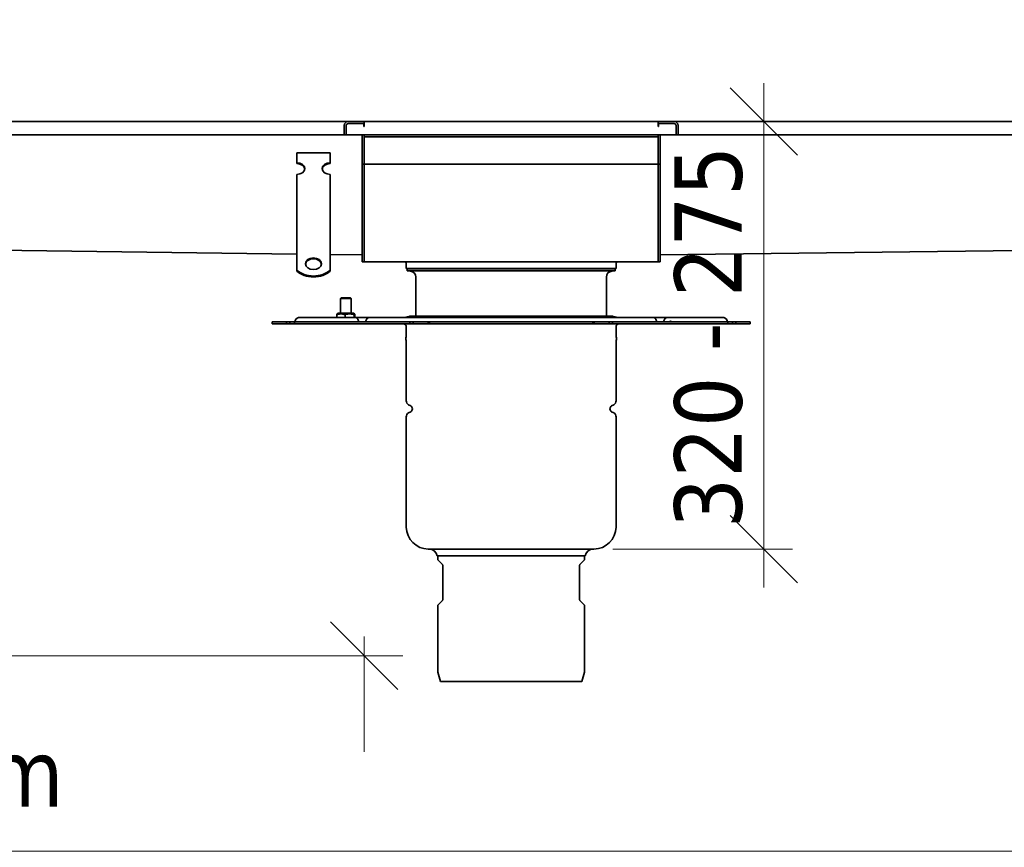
# Model space of a CAD drawing. Header units: millimetres. Extents: x -300186 to 535164, y -28581 to 763383.
# Tile 98 of 256: x 1148 to 1885, y 139252 to 139871. Entities that reach past the tile are written whole.
import ezdxf

# ---------------------------------------------------------------- set-up
doc = ezdxf.new("R2010")
doc.units = ezdxf.units.MM
doc.header["$LTSCALE"] = 10
doc.header["$PDSIZE"] = -4
doc.layers.add('Dimension (ISO)', color=5, linetype='Continuous', lineweight=9, true_color=0x0000ff)
doc.layers.add('Visible (ISO)', color=7, linetype='Continuous', lineweight=35)
doc.styles.add('Note Text (ISO)', font='tahoma.ttf')
doc.dimstyles.new('Default (ISO)', dxfattribs={"dimscale": 14.410965, "dimtxt": 3.5, "dimasz": 3.5, "dimexe": 1.5, "dimexo": 0, "dimgap": 1, "dimtad": 1, "dimrnd": 1e-08, "dimtxsty": 'Note Text (ISO)', "dimcen": 0.09, "dimdle": 10, "dimclrd": 256, "dimclre": 256, "dimclrt": 256, "dimazin": 2, "dimtfac": 1.001486, "dimtmove": 0, "dimatfit": 3, "dimfxl": 1, "dimtolj": 1, "dimlwd": -1, "dimlwe": -1, "dimarcsym": 0})

# ---------------------------------------------------------------- blocks, each defined once
blk = doc.blocks.new('_OBLIQUE')
at = {"color": 0, "linetype": 'ByBlock'}
blk.add_line((-0.5, -0.5), (0.5, 0.5), dxfattribs=at)
blk = doc.blocks.new('*D1141')
at = {"layer": 'Defpoints', "color": 0, "lineweight": -3, "transparency": 16777216}
for p in [(1591.75, 139794.9), (1591.75, 139474.9), (1704.8, 139474.9)]:
    blk.add_point(p, dxfattribs=at)
at = {"layer": 'Dimension (ISO)', "color": 0, "transparency": 16777216}
for p, q in [((1704.8, 139823.72), (1704.8, 139446.08)), ((1591.75, 139794.9), (1726.42, 139794.9)), ((1591.75, 139474.9), (1726.42, 139474.9))]:
    blk.add_line(p, q, dxfattribs=at)
at = {"layer": 'Dimension (ISO)', "color": 0, "transparency": 16777216, "xscale": 50.43837590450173, "yscale": 50.43837590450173, "zscale": 50.43837590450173}
for p, rotation in [((1704.8, 139794.9), 90), ((1704.8, 139474.9), 270)]:
    blk.add_blockref('_OBLIQUE', p, dxfattribs=dict(at, rotation=rotation))
at = {"layer": 'Dimension (ISO)', "color": 0, "transparency": 16777216, "insert": (1637.85, 139490.46), "char_height": 50.4384, "attachment_point": 1, "rotation": 90, "style": 'Note Text (ISO)'}
blk.add_mtext('\\A1;320 - 275', dxfattribs=at)
blk = doc.blocks.new('*D1142')
at = {"layer": 'Defpoints', "color": 0, "lineweight": -3, "transparency": 16777216}
for p in [(-970.75, 139724.9), (2749.31, 139248.83), (2749.31, 139247.72)]:
    blk.add_point(p, dxfattribs=at)
at = {"layer": 'Dimension (ISO)', "color": 0, "transparency": 16777216}
for p, q in [((2749.31, 139247.72), (2749.31, 139320.89)), ((-970.75, 139263.24), (-970.75, 139176.78)), ((-999.57, 139248.83), (2778.13, 139248.83)), ((-970.75, 139248.83), (-999.57, 139248.83)), ((-941.93, 139248.83), (-913.1, 139248.83)), ((2720.49, 139248.83), (2691.67, 139248.83)), ((2749.31, 139248.83), (2778.13, 139248.83))]:
    blk.add_line(p, q, dxfattribs=at)
at = {"layer": 'Dimension (ISO)', "color": 0, "transparency": 16777216, "xscale": 50.43837590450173, "yscale": 50.43837590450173, "zscale": 50.43837590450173}
for p, rotation in [((-970.75, 139248.83), 270), ((2749.31, 139248.83), 90)]:
    blk.add_blockref('_OBLIQUE', p, dxfattribs=dict(at, rotation=rotation))
at = {"layer": 'Dimension (ISO)', "color": 0, "transparency": 16777216, "insert": (594.73, 139332.55), "char_height": 50.4384, "attachment_point": 1, "style": 'Note Text (ISO)'}
blk.add_mtext('\\A1;délka celkem 5,0 m', dxfattribs=at)
blk = doc.blocks.new('*D1143')
at = {"layer": 'Defpoints', "color": 0, "lineweight": -3, "transparency": 16777216}
for p in [(-969.25, 139871.14), (1405.75, 139727.15), (1405.75, 139395.07)]:
    blk.add_point(p, dxfattribs=at)
at = {"layer": 'Dimension (ISO)', "color": 0, "transparency": 16777216}
for p, q in [((-969.25, 139409.48), (-969.25, 139323.02)), ((1405.75, 139409.48), (1405.75, 139323.02)), ((-998.07, 139395.07), (1434.57, 139395.07)), ((-969.25, 139395.07), (-998.07, 139395.07)), ((-940.43, 139395.07), (-911.6, 139395.07)), ((1376.93, 139395.07), (1348.11, 139395.07)), ((1405.75, 139395.07), (1434.57, 139395.07))]:
    blk.add_line(p, q, dxfattribs=at)
at = {"layer": 'Dimension (ISO)', "color": 0, "transparency": 16777216, "xscale": 50.43837590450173, "yscale": 50.43837590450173, "zscale": 50.43837590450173}
for p, rotation in [((-969.25, 139395.07), 270), ((1405.75, 139395.07), 90)]:
    blk.add_blockref('_OBLIQUE', p, dxfattribs=dict(at, rotation=rotation))
at = {"layer": 'Dimension (ISO)', "color": 0, "transparency": 16777216, "insert": (96.05, 139473.5), "char_height": 50.4384, "attachment_point": 1, "style": 'Note Text (ISO)'}
blk.add_mtext('\\A1;2,375 m', dxfattribs=at)

msp = doc.modelspace()

# ---------------------------------------------------------------- linework, layer by layer
at = {"layer": 'Visible (ISO)'}
for p, q in [((-969.248, 139794.898), (1393.752, 139794.898)), ((1390.752, 139791.898), (1390.752, 139784.898)), ((1392.252, 139784.898), (1392.252, 139791.898)), ((1392.252, 139784.898), (1392.252, 139791.898)), ((1405.752, 139794.898), (1393.752, 139794.898)), ((1405.752, 139793.398), (1393.752, 139793.398)), ((1393.752, 139793.398), (1405.352, 139793.398)), ((1405.352, 139791.148), (1405.352, 139793.398)), ((1405.752, 139791.148), (1405.352, 139791.148)), ((1405.752, 139793.398), (1405.752, 139794.898)), ((1405.752, 139794.898), (1625.752, 139794.898)), ((1405.752, 139793.398), (1405.752, 139791.898)), ((1405.752, 139791.148), (1405.752, 139791.898)), ((1637.752, 139794.898), (1625.752, 139794.898)), ((1625.752, 139793.398), (1625.752, 139794.898)), ((1625.752, 139793.398), (1637.752, 139793.398)), ((1625.752, 139793.398), (1625.752, 139791.898)), ((1625.752, 139791.148), (1625.752, 139791.898)), ((1626.152, 139791.148), (1625.752, 139791.148)), ((1626.152, 139793.398), (1637.752, 139793.398)), ((1626.152, 139793.398), (1626.152, 139791.148)), ((1637.752, 139794.898), (2116.405, 139794.898)), ((1639.252, 139784.898), (1639.252, 139791.898)), ((1639.252, 139791.898), (1639.252, 139784.898)), ((1640.752, 139784.898), (1640.752, 139791.898)), ((1390.752, 139784.898), (-982.748, 139784.898)), ((1392.252, 139784.898), (1390.752, 139784.898)), ((1639.252, 139784.898), (1392.252, 139784.898)), ((1404.252, 139784.898), (1404.252, 139765.898)), ((1405.752, 139784.898), (1405.752, 139783.529)), ((1405.752, 139783.529), (1405.752, 139765.898)), ((1405.752, 139765.898), (1405.752, 139783.529)), ((1405.752, 139783.529), (1625.752, 139783.529)), ((1625.752, 139784.898), (1625.752, 139783.529)), ((1625.752, 139783.529), (1625.752, 139765.898)), ((1625.752, 139765.898), (1625.752, 139783.529)), ((1627.252, 139765.898), (1627.252, 139784.898)), ((1639.252, 139784.898), (1640.752, 139784.898)), ((2115.343, 139784.898), (1640.752, 139784.898)), ((1355.252, 139771.418), (1380.252, 139771.418)), ((1355.252, 139764.105), (1355.252, 139771.418)), ((1380.252, 139764.105), (1380.252, 139771.418)), ((1404.252, 139762.898), (1404.252, 139765.898)), ((1405.752, 139762.898), (1405.752, 139765.898)), ((1405.752, 139765.898), (1405.752, 139762.898)), ((1625.752, 139762.898), (1625.752, 139765.898)), ((1625.752, 139762.898), (1625.752, 139765.898)), ((1627.252, 139765.898), (1627.252, 139762.898)), ((1355.252, 139763.423), (1355.252, 139764.105)), ((1380.252, 139764.105), (1380.252, 139763.423)), ((1404.252, 139762.898), (1404.252, 139761.398)), ((1405.752, 139762.898), (1404.252, 139762.898)), ((1404.252, 139761.398), (1404.252, 139692.898)), ((1405.752, 139762.898), (1405.752, 139761.398)), ((1405.752, 139761.398), (1405.752, 139762.898)), ((1405.752, 139762.898), (1625.752, 139762.898)), ((1405.752, 139761.398), (1405.752, 139692.898)), ((1405.752, 139692.898), (1405.752, 139761.398)), ((1625.752, 139762.898), (1625.752, 139761.398)), ((1625.752, 139762.898), (1627.252, 139762.898)), ((1625.752, 139762.898), (1625.752, 139761.398)), ((1625.752, 139761.398), (1625.752, 139692.898)), ((1625.752, 139692.898), (1625.752, 139761.398)), ((1627.252, 139761.398), (1627.252, 139762.898)), ((1627.252, 139692.898), (1627.252, 139761.398)), ((1355.252, 139740.715), (1355.252, 139755.329)), ((1380.252, 139740.715), (1380.252, 139755.329)), ((1355.252, 139739.287), (1355.252, 139740.715)), ((1355.252, 139739.164), (1355.252, 139739.287)), ((1355.252, 139739.164), (1355.252, 139732.442)), ((1380.252, 139739.287), (1380.252, 139740.715)), ((1380.252, 139739.164), (1380.252, 139739.287)), ((1380.252, 139739.164), (1380.252, 139732.442)), ((1355.252, 139728.944), (1355.252, 139732.442)), ((1355.252, 139724.289), (1355.252, 139728.944)), ((1380.252, 139728.944), (1380.252, 139732.442)), ((1380.252, 139724.289), (1380.252, 139728.944)), ((1355.252, 139724.167), (1355.252, 139724.289)), ((1355.252, 139724.167), (1355.252, 139717.444)), ((1380.252, 139724.167), (1380.252, 139724.289)), ((1380.252, 139724.167), (1380.252, 139717.444)), ((1355.252, 139713.946), (1355.252, 139717.444)), ((1380.252, 139713.946), (1380.252, 139717.444)), ((1355.252, 139709.292), (1355.252, 139713.946)), ((1355.252, 139709.17), (1355.252, 139709.292)), ((1355.252, 139709.17), (1355.252, 139702.447)), ((1380.252, 139709.292), (1380.252, 139713.946)), ((1380.252, 139709.17), (1380.252, 139709.292)), ((1380.252, 139709.17), (1380.252, 139702.447)), ((1355.252, 139698.949), (1355.252, 139702.447)), ((1380.252, 139698.949), (1380.252, 139702.447)), ((1627.252, 139706.733), (1627.261, 139703.941)), ((1627.261, 139695.275), (1627.261, 139703.941)), ((1355.252, 139695.692), (1128.252, 139698.561)), ((1355.252, 139695.723), (1355.252, 139698.949)), ((1355.252, 139683.665), (1355.252, 139695.723)), ((1380.252, 139695.723), (1380.252, 139698.949)), ((1380.252, 139683.665), (1380.252, 139695.723)), ((1404.252, 139695.073), (1380.252, 139695.376)), ((1404.252, 139689.898), (1404.252, 139692.898)), ((1405.752, 139692.898), (1405.752, 139689.898)), ((1405.752, 139692.898), (1405.752, 139689.898)), ((1625.752, 139689.898), (1625.752, 139692.898)), ((1625.752, 139689.898), (1625.752, 139692.898)), ((1627.261, 139695.067), (1627.252, 139695.817)), ((1627.252, 139692.898), (1627.252, 139689.898)), ((1897.252, 139698.478), (1627.261, 139695.067)), ((1627.261, 139695.275), (1627.261, 139695.067)), ((1404.252, 139689.898), (1405.752, 139689.898)), ((1405.752, 139689.898), (1625.752, 139689.898)), ((1437.252, 139684.898), (1437.252, 139688.398)), ((1437.252, 139684.898), (1594.252, 139684.898)), ((1593.602, 139684.676), (1437.902, 139684.676)), ((1437.902, 139683.176), (1437.902, 139684.676)), ((1593.602, 139683.176), (1593.602, 139684.676)), ((1594.252, 139684.898), (1594.252, 139688.398)), ((1625.752, 139689.898), (1627.252, 139689.898)), ((1355.252, 139682.983), (1355.252, 139683.665)), ((1380.252, 139683.665), (1380.252, 139682.983)), ((1593.602, 139683.176), (1437.902, 139683.176)), ((1440.344, 139682.976), (1438.058, 139683.176)), ((1444.452, 139649.198), (1444.452, 139678.493)), ((1587.052, 139649.198), (1587.052, 139678.493)), ((1591.16, 139682.976), (1593.446, 139683.176)), ((1388.502, 139662.898), (1388.002, 139662.398)), ((1395.502, 139662.898), (1388.502, 139662.898)), ((1395.502, 139662.898), (1396.002, 139662.398)), ((1388.002, 139662.398), (1396.002, 139662.398)), ((1388.002, 139662.398), (1388.002, 139651.398)), ((1396.002, 139662.398), (1396.002, 139651.398)), ((1398.515, 139648.336), (1357.752, 139648.336)), ((1385.228, 139650.327), (1385.228, 139648.336)), ((1386.352, 139651.398), (1385.482, 139650.896)), ((1397.652, 139651.398), (1386.352, 139651.398)), ((1391.413, 139650.327), (1391.413, 139648.336)), ((1397.652, 139651.398), (1398.522, 139650.896)), ((1398.188, 139648.336), (1398.188, 139650.327)), ((1409.83, 139648.336), (1398.515, 139648.336)), ((1398.776, 139650.327), (1398.776, 139648.336)), ((1621.674, 139648.336), (1409.83, 139648.336)), ((1591.092, 139649.198), (1440.412, 139649.198)), ((1632.989, 139648.336), (1621.674, 139648.336)), ((1673.752, 139648.336), (1632.989, 139648.336)), ((1347.482, 139644.898), (1336.752, 139644.898)), ((1336.752, 139643.398), (1336.752, 139644.898)), ((1336.752, 139643.398), (1347.482, 139643.398)), ((1350.022, 139644.898), (1347.482, 139644.898)), ((1347.482, 139644.898), (1347.482, 139643.398)), ((1347.482, 139643.398), (1350.022, 139643.398)), ((1350.022, 139643.398), (1350.022, 139644.898)), ((1353.604, 139644.898), (1350.022, 139644.898)), ((1350.022, 139643.398), (1353.604, 139643.398)), ((1353.604, 139644.898), (1439.93, 139644.898)), ((1353.604, 139644.898), (1353.604, 139643.398)), ((1353.604, 139643.398), (1439.93, 139643.398)), ((1437.252, 139633.735), (1437.252, 139641.398)), ((1442.512, 139644.898), (1439.93, 139644.898)), ((1439.93, 139644.898), (1439.93, 139643.398)), ((1442.512, 139643.398), (1439.93, 139643.398)), ((1442.512, 139643.398), (1442.512, 139644.898)), ((1445.727, 139644.898), (1442.512, 139644.898)), ((1445.727, 139643.398), (1442.512, 139643.398)), ((1445.727, 139644.898), (1450.97, 139644.898)), ((1450.97, 139643.398), (1445.727, 139643.398)), ((1450.97, 139644.898), (1453.599, 139644.898)), ((1450.97, 139643.398), (1453.599, 139643.398)), ((1454.71, 139644.898), (1453.599, 139644.898)), ((1453.599, 139644.898), (1453.599, 139643.398)), ((1454.71, 139643.398), (1453.599, 139643.398)), ((1454.71, 139643.398), (1454.71, 139644.898)), ((1576.794, 139644.898), (1454.71, 139644.898)), ((1454.71, 139643.398), (1576.794, 139643.398)), ((1577.905, 139644.898), (1576.794, 139644.898)), ((1576.794, 139644.898), (1576.794, 139643.398)), ((1576.794, 139643.398), (1577.905, 139643.398)), ((1577.905, 139643.398), (1577.905, 139644.898)), ((1577.905, 139644.898), (1580.534, 139644.898)), ((1577.905, 139643.398), (1580.534, 139643.398)), ((1580.534, 139644.898), (1585.777, 139644.898)), ((1585.777, 139643.398), (1580.534, 139643.398)), ((1588.992, 139644.898), (1585.777, 139644.898)), ((1588.992, 139643.398), (1585.777, 139643.398)), ((1591.573, 139644.898), (1588.992, 139644.898)), ((1588.992, 139644.898), (1588.992, 139643.398)), ((1591.573, 139643.398), (1588.992, 139643.398)), ((1591.573, 139644.898), (1677.9, 139644.898)), ((1591.573, 139644.898), (1591.573, 139643.398)), ((1591.573, 139643.398), (1677.9, 139643.398)), ((1594.252, 139633.735), (1594.252, 139641.398)), ((1625.284, 139644.898), (1625.278, 139644.898)), ((1677.9, 139644.898), (1677.9, 139643.398)), ((1681.482, 139644.898), (1677.9, 139644.898)), ((1681.482, 139643.398), (1677.9, 139643.398)), ((1684.022, 139644.898), (1681.482, 139644.898)), ((1681.482, 139644.898), (1681.482, 139643.398)), ((1684.022, 139643.398), (1681.482, 139643.398)), ((1684.022, 139643.398), (1684.022, 139644.898)), ((1694.752, 139644.898), (1684.022, 139644.898)), ((1684.022, 139643.398), (1694.752, 139643.398)), ((1694.752, 139643.398), (1694.752, 139644.898)), ((1437.252, 139585.956), (1437.252, 139631.022)), ((1594.252, 139585.956), (1594.252, 139631.022)), ((1440.562, 139582.024), (1439.002, 139582.925)), ((1590.942, 139582.024), (1592.502, 139582.925)), ((1440.562, 139577.694), (1439.002, 139576.794)), ((1590.942, 139577.694), (1592.502, 139576.794)), ((1437.252, 139491.359), (1437.252, 139573.762)), ((1594.252, 139491.359), (1594.252, 139573.762)), ((1577.752, 139474.859), (1453.752, 139474.859)), ((1460.252, 139469.859), (1571.252, 139469.859)), ((1460.752, 139467.259), (1460.752, 139469.859)), ((1464.354, 139463.273), (1461.048, 139466.549)), ((1567.15, 139463.273), (1570.456, 139466.549)), ((1570.752, 139467.259), (1570.752, 139469.859)), ((1464.502, 139436.784), (1464.502, 139462.918)), ((1567.002, 139436.784), (1567.002, 139462.918)), ((1464.354, 139436.429), (1461.048, 139433.153)), ((1567.15, 139436.429), (1570.456, 139433.153)), ((1460.752, 139383.85), (1460.752, 139432.442)), ((1570.752, 139383.85), (1570.752, 139432.442)), ((1462.752, 139375.859), (1460.888, 139382.815)), ((1568.752, 139375.859), (1570.616, 139382.815)), ((1568.752, 139375.859), (1462.752, 139375.859))]:
    msp.add_line(p, q, dxfattribs=at)
for centre, radius, start, end in [((1393.752, 139791.898), 3, 90, 180), ((1393.752, 139791.898), 1.5, 90, 180), ((1393.752, 139791.898), 1.5, 90, 180), ((1402.752, 139791.898), 3, 0, 29.926435), ((1628.752, 139791.898), 3, 150.073565, 180), ((1637.752, 139791.898), 3, 0, 90), ((1637.752, 139791.898), 1.5, 0, 90), ((1637.752, 139791.898), 1.5, 0, 90), ((1435.752, 139688.398), 1.5, 0, 90), ((1595.752, 139688.398), 1.5, 90, 180), ((1439.952, 139678.493), 4.5, 0, 85), ((1591.552, 139678.493), 4.5, 95, 180), ((1357.752, 139644.336), 4, 90, 157.975687), ((1440.412, 139647.198), 2, 90, 94.595443), ((1591.092, 139647.198), 2, 85.404557, 90), ((1673.752, 139644.336), 4, 22.024313, 90), ((1352.653, 139646.398), 1.5, 270, 337.975687), ((1435.252, 139641.398), 2, 0, 90), ((1596.252, 139641.398), 2, 90, 180), ((1678.851, 139646.398), 1.5, 202.024313, 270), ((1439.352, 139632.378), 2.5, 147.14012, 212.85988), ((1592.152, 139632.378), 2.5, 327.14012, 32.85988), ((1440.752, 139585.956), 3.5, 180, 240), ((1439.312, 139579.859), 2.5, 300, 60), ((1592.192, 139579.859), 2.5, 120, 240), ((1590.752, 139585.956), 3.5, 300, 0), ((1440.752, 139573.762), 3.5, 120, 180), ((1590.752, 139573.762), 3.5, 0, 60), ((1453.752, 139491.359), 16.5, 180, 270), ((1577.752, 139491.359), 16.5, 270, 0), ((1454.336, 139468.859), 6, 9.594068, 90), ((1577.168, 139468.859), 6, 90, 170.405932), ((1461.752, 139467.259), 1, 180, 225.259949), ((1569.752, 139467.259), 1, 314.740051, 0), ((1464.002, 139462.918), 0.5, 0, 45.259949), ((1567.502, 139462.918), 0.5, 134.740051, 180), ((1464.002, 139436.784), 0.5, 314.740051, 0), ((1567.502, 139436.784), 0.5, 180, 225.259949), ((1461.752, 139432.442), 1, 134.740051, 180), ((1569.752, 139432.442), 1, 0, 45.259949), ((1464.752, 139383.85), 4, 180, 195), ((1566.752, 139383.85), 4, 345, 0)]:
    msp.add_arc(centre, radius, start, end, dxfattribs=at)
for centre, major_axis, ratio, start_param, end_param in [((1355.252, 139759.717), (6, 0), 0.7313537, 4.712389, 7.8539816), ((1355.252, 139759.035), (6, 0), 0.7313537, 0.077788, 1.5707963), ((1380.252, 139759.717), (-6, 0), 0.7313537, 4.712389, 7.8539816), ((1380.252, 139759.035), (-6, 0), 0.7313537, 4.712389, 6.2053973), ((1367.752, 139687.728), (6, 0), 0.7313537, 0.077788, 3.0638046), ((1367.752, 139690.969), (16, 0), 0.7313537, 3.8157232, 5.6090548), ((1367.752, 139690.287), (-16, 0), 0.7313537, 0.6741305, 2.4674621), ((1400.707, 139645.541), (0.739, 0.192), 0.3036242, 0.0077186, 0.0189448)]:
    msp.add_ellipse(centre, major_axis=major_axis, ratio=ratio, start_param=start_param, end_param=end_param, dxfattribs=at)
msp.add_ellipse((1367.752, 139688.41), major_axis=(6, 0), ratio=0.7313537, dxfattribs=at)
for points, weights in [([(1385.228, 139650.327), (1387.516, 139651.128), (1389.549, 139650.81)], [1.75827149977, 1.95171725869, 1.87001229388]), ([(1385.482, 139650.896), (1385.364, 139650.828), (1385.228, 139650.327)], [1.8913514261, 1.8743364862, 1.75827149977]), ([(1389.549, 139650.81), (1390.426, 139650.673), (1391.413, 139650.327)], [1.87001229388, 1.83683128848, 1.75827149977]), ([(1391.413, 139650.327), (1394.8, 139651.41), (1398.188, 139650.327)], [1.74897498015, 2.01954235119, 1.74897498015]), ([(1398.188, 139650.327), (1398.482, 139651.41), (1398.776, 139650.327)], [1.75827149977, 2.0302770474, 1.75827149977])]:
    msp.add_rational_spline(points, weights, degree=2, dxfattribs=at)
for points, knots in [([(1398.498, 139648.336), (1398.813, 139648.337), (1399.134, 139648.276), (1399.733, 139648.046), (1400.02, 139647.873), (1400.532, 139647.432), (1400.761, 139647.157), (1401.162, 139646.518), (1401.331, 139646.138), (1401.445, 139645.737)], [0, 0, 0, 0, 0.11125935, 0.11125935, 0.22309728, 0.22309728, 0.33913715, 0.33913715, 0.46708997, 0.46708997, 0.46708997, 0.46708997]), ([(1406.9, 139645.738), (1407.012, 139646.129), (1407.175, 139646.501), (1407.587, 139647.168), (1407.843, 139647.47), (1408.435, 139647.952), (1408.778, 139648.133), (1409.305, 139648.284), (1409.481, 139648.315), (1409.658, 139648.328)], [0, 0, 0, 0, 0.12495799, 0.12495799, 0.25332522, 0.25332522, 0.38255288, 0.38255288, 0.44469015, 0.44469015, 0.44469015, 0.44469015]), ([(1439.974, 139649.145), (1439.933, 139649.134), (1439.889, 139649.123), (1439.564, 139649.041), (1439.147, 139648.936), (1438.178, 139648.694), (1437.551, 139648.539), (1436.812, 139648.359), (1436.764, 139648.347), (1436.716, 139648.336)], [-2.61823395, -2.61823395, -2.61823395, -2.61823395, -2.58017014, -2.58017014, -2.36557655, -2.36557655, -2.14421444, -2.14421444, -2.12900675, -2.12900675, -2.12900675, -2.12900675]), ([(1440.252, 139649.192), (1440.252, 139649.192), (1440.252, 139649.192), (1440.252, 139649.192), (1440.252, 139649.192), (1440.251, 139649.192), (1440.251, 139649.192), (1440.248, 139649.192), (1440.245, 139649.191), (1440.221, 139649.189), (1440.183, 139649.185), (1440.083, 139649.169), (1440.032, 139649.16), (1439.974, 139649.145)], [0.4404105, 0.4404105, 0.4404105, 0.4404105, 0.4404799, 0.4404799, 0.44404852, 0.44404852, 0.44920303, 0.44920303, 0.46247989, 0.46247989, 0.51113516, 0.51113516, 0.54611061, 0.54611061, 0.54611061, 0.54611061]), ([(1455.996, 139648.336), (1456.046, 139648.347), (1456.095, 139648.359), (1456.871, 139648.539), (1457.65, 139648.694), (1459.081, 139648.936), (1459.834, 139649.041), (1460.652, 139649.123), (1460.773, 139649.134), (1460.893, 139649.145)], [0.20615442, 0.20615442, 0.20615442, 0.20615442, 0.22136211, 0.22136211, 0.44272423, 0.44272423, 0.65731781, 0.65731781, 0.69538162, 0.69538162, 0.69538162, 0.69538162]), ([(1460.893, 139649.145), (1461.3, 139649.18), (1461.716, 139649.188), (1462.162, 139649.191), (1462.211, 139649.192), (1462.281, 139649.192), (1462.302, 139649.192), (1462.337, 139649.192), (1462.352, 139649.192), (1462.381, 139649.192), (1462.395, 139649.192), (1462.431, 139649.192), (1462.452, 139649.192), (1462.526, 139649.192), (1462.578, 139649.191), (1462.817, 139649.189), (1462.989, 139649.185), (1463.256, 139649.169), (1463.356, 139649.16), (1463.445, 139649.145)], [0.32872437, 0.32872437, 0.32872437, 0.32872437, 0.42032099, 0.42032099, 0.43194257, 0.43194257, 0.43697129, 0.43697129, 0.4404799, 0.4404799, 0.44404852, 0.44404852, 0.44920303, 0.44920303, 0.46247989, 0.46247989, 0.51113516, 0.51113516, 0.54611061, 0.54611061, 0.54611061, 0.54611061]), ([(1463.445, 139649.145), (1463.507, 139649.134), (1463.565, 139649.123), (1463.923, 139649.041), (1464.088, 139648.936), (1464.148, 139648.694), (1464.041, 139648.539), (1463.77, 139648.359), (1463.752, 139648.347), (1463.733, 139648.336)], [1.04844117, 1.04844117, 1.04844117, 1.04844117, 1.08650498, 1.08650498, 1.30109857, 1.30109857, 1.52246068, 1.52246068, 1.53766837, 1.53766837, 1.53766837, 1.53766837]), ([(1510.281, 139648.336), (1510.303, 139648.347), (1510.325, 139648.359), (1510.682, 139648.539), (1511.157, 139648.694), (1512.212, 139648.936), (1512.86, 139649.041), (1513.692, 139649.123), (1513.819, 139649.134), (1513.947, 139649.145)], [0.20615442, 0.20615442, 0.20615442, 0.20615442, 0.22136211, 0.22136211, 0.44272423, 0.44272423, 0.65731781, 0.65731781, 0.69538162, 0.69538162, 0.69538162, 0.69538162]), ([(1513.947, 139649.145), (1514.385, 139649.18), (1514.874, 139649.188), (1515.47, 139649.191), (1515.537, 139649.192), (1515.634, 139649.192), (1515.663, 139649.192), (1515.712, 139649.192), (1515.732, 139649.192), (1515.752, 139649.192)], [0.32872437, 0.32872437, 0.32872437, 0.32872437, 0.42032099, 0.42032099, 0.43194257, 0.43194257, 0.43697129, 0.43697129, 0.4404105, 0.4404105, 0.4404105, 0.4404105]), ([(1515.752, 139649.192), (1515.752, 139649.192), (1515.753, 139649.192), (1515.774, 139649.192), (1515.795, 139649.192), (1515.845, 139649.192), (1515.875, 139649.192), (1515.983, 139649.192), (1516.06, 139649.191), (1516.421, 139649.189), (1516.704, 139649.185), (1517.181, 139649.169), (1517.373, 139649.16), (1517.557, 139649.145)], [0.4404105, 0.4404105, 0.4404105, 0.4404105, 0.4404799, 0.4404799, 0.44404852, 0.44404852, 0.44920303, 0.44920303, 0.46247989, 0.46247989, 0.51113516, 0.51113516, 0.54611061, 0.54611061, 0.54611061, 0.54611061]), ([(1517.557, 139649.145), (1517.685, 139649.134), (1517.812, 139649.123), (1518.643, 139649.041), (1519.292, 139648.936), (1520.347, 139648.694), (1520.822, 139648.539), (1521.179, 139648.359), (1521.201, 139648.347), (1521.223, 139648.336)], [-2.61823395, -2.61823395, -2.61823395, -2.61823395, -2.58017014, -2.58017014, -2.36557655, -2.36557655, -2.14421444, -2.14421444, -2.12900675, -2.12900675, -2.12900675, -2.12900675]), ([(1567.771, 139648.336), (1567.752, 139648.347), (1567.734, 139648.359), (1567.463, 139648.539), (1567.356, 139648.694), (1567.416, 139648.936), (1567.581, 139649.041), (1567.939, 139649.123), (1567.997, 139649.134), (1568.059, 139649.145)], [0.20615442, 0.20615442, 0.20615442, 0.20615442, 0.22136211, 0.22136211, 0.44272423, 0.44272423, 0.65731781, 0.65731781, 0.69538162, 0.69538162, 0.69538162, 0.69538162]), ([(1568.059, 139649.145), (1568.271, 139649.18), (1568.547, 139649.188), (1568.944, 139649.191), (1568.989, 139649.192), (1569.056, 139649.192), (1569.076, 139649.192), (1569.111, 139649.192), (1569.125, 139649.192), (1569.154, 139649.192), (1569.169, 139649.192), (1569.205, 139649.192), (1569.227, 139649.192), (1569.305, 139649.192), (1569.362, 139649.191), (1569.634, 139649.189), (1569.86, 139649.185), (1570.269, 139649.169), (1570.44, 139649.16), (1570.611, 139649.145)], [0.32872437, 0.32872437, 0.32872437, 0.32872437, 0.42032099, 0.42032099, 0.43194257, 0.43194257, 0.43697129, 0.43697129, 0.4404799, 0.4404799, 0.44404852, 0.44404852, 0.44920303, 0.44920303, 0.46247989, 0.46247989, 0.51113516, 0.51113516, 0.54611061, 0.54611061, 0.54611061, 0.54611061]), ([(1570.611, 139649.145), (1570.731, 139649.134), (1570.852, 139649.123), (1571.67, 139649.041), (1572.423, 139648.936), (1573.854, 139648.694), (1574.633, 139648.539), (1575.409, 139648.359), (1575.458, 139648.347), (1575.507, 139648.336)], [1.04844117, 1.04844117, 1.04844117, 1.04844117, 1.08650498, 1.08650498, 1.30109857, 1.30109857, 1.52246068, 1.52246068, 1.53766837, 1.53766837, 1.53766837, 1.53766837]), ([(1591.53, 139649.145), (1591.496, 139649.153), (1591.464, 139649.16), (1591.339, 139649.185), (1591.279, 139649.189), (1591.257, 139649.191), (1591.255, 139649.192), (1591.253, 139649.192), (1591.252, 139649.192), (1591.252, 139649.192), (1591.252, 139649.192), (1591.252, 139649.192)], [1.15653324, 1.15653324, 1.15653324, 1.15653324, 1.17882742, 1.17882742, 1.25383538, 1.25383538, 1.26441986, 1.26441986, 1.26938987, 1.26938987, 1.27250769, 1.27250769, 1.27250769, 1.27250769]), ([(1594.788, 139648.336), (1594.74, 139648.347), (1594.692, 139648.359), (1593.953, 139648.539), (1593.326, 139648.694), (1592.356, 139648.936), (1591.94, 139649.041), (1591.615, 139649.123), (1591.57, 139649.134), (1591.53, 139649.145)], [0.20615442, 0.20615442, 0.20615442, 0.20615442, 0.22136211, 0.22136211, 0.44272423, 0.44272423, 0.65731781, 0.65731781, 0.69538162, 0.69538162, 0.69538162, 0.69538162]), ([(1621.712, 139648.335), (1622.015, 139648.332), (1622.325, 139648.271), (1622.898, 139648.043), (1623.167, 139647.878), (1623.678, 139647.448), (1623.919, 139647.168), (1624.325, 139646.517), (1624.49, 139646.137), (1624.604, 139645.738)], [0.00404535, 0.00404535, 0.00404535, 0.00404535, 0.11076959, 0.11076959, 0.2170714, 0.2170714, 0.3370451, 0.3370451, 0.46456179, 0.46456179, 0.46456179, 0.46456179]), ([(1630.058, 139645.737), (1630.169, 139646.125), (1630.331, 139646.493), (1630.74, 139647.158), (1630.995, 139647.461), (1631.586, 139647.945), (1631.929, 139648.128), (1632.52, 139648.3), (1632.765, 139648.335), (1633.007, 139648.334)], [0, 0, 0, 0, 0.12375429, 0.12375429, 0.25204198, 0.25204198, 0.38157756, 0.38157756, 0.46695938, 0.46695938, 0.46695938, 0.46695938]), ([(1401.523, 139645.518), (1401.525, 139645.513), (1401.527, 139645.508), (1401.529, 139645.503), (1401.529, 139645.503), (1401.529, 139645.503), (1401.53, 139645.502)], [-0.1586547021, -0.1586547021, -0.1586547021, -0.1586547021, -0.1551103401, -0.1551103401, -0.1551103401, -0.1547577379, -0.1547577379, -0.1547577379, -0.1547577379]), ([(1401.53, 139645.502), (1401.568, 139645.412), (1401.622, 139645.328), (1401.754, 139645.176), (1401.834, 139645.108), (1402.014, 139644.995), (1402.118, 139644.951), (1402.261, 139644.916), (1402.297, 139644.91), (1402.371, 139644.901), (1402.409, 139644.898), (1402.446, 139644.898)], [0, 0, 0, 0, 0.02960649, 0.02960649, 0.06031949, 0.06031949, 0.09336702, 0.09336702, 0.1044936, 0.1044936, 0.1157772, 0.1157772, 0.1157772, 0.1157772]), ([(1405.899, 139644.898), (1405.899, 139644.898), (1405.899, 139644.898), (1405.899, 139644.898), (1405.899, 139644.898), (1405.899, 139644.898), (1405.899, 139644.898), (1405.9, 139644.898), (1405.9, 139644.898), (1405.901, 139644.898), (1405.901, 139644.898), (1405.903, 139644.898), (1405.904, 139644.898), (1405.907, 139644.898), (1405.91, 139644.898), (1405.916, 139644.898), (1405.921, 139644.899), (1405.934, 139644.899), (1405.942, 139644.899), (1405.969, 139644.901), (1405.986, 139644.902), (1406.136, 139644.919), (1406.268, 139644.964), (1406.5, 139645.096), (1406.606, 139645.186), (1406.74, 139645.355), (1406.783, 139645.427), (1406.815, 139645.502)], [0, 0, 0, 0, 0.00001921, 0.00001921, 0.00003981, 0.00003981, 0.000081, 0.000081, 0.00016337, 0.00016337, 0.00032813, 0.00032813, 0.00065764, 0.00065764, 0.00131663, 0.00131663, 0.00263435, 0.00263435, 0.00526784, 0.00526784, 0.0105195, 0.0105195, 0.05063152, 0.05063152, 0.0907589, 0.0907589, 0.11556332, 0.11556332, 0.11556332, 0.11556332]), ([(1453.599, 139643.459), (1453.59, 139643.459), (1453.581, 139643.459), (1453.559, 139643.459), (1453.546, 139643.459), (1453.515, 139643.459), (1453.497, 139643.459), (1453.439, 139643.458), (1453.399, 139643.458), (1452.991, 139643.455), (1452.611, 139643.443), (1451.808, 139643.415), (1451.387, 139643.398), (1450.97, 139643.398)], [0.7858177, 0.7858177, 0.7858177, 0.7858177, 0.7881774, 0.7881774, 0.7917911, 0.7917911, 0.79665106, 0.79665106, 0.80747803, 0.80747803, 0.90725341, 0.90725341, 1.01529406, 1.01529406, 1.01529406, 1.01529406]), ([(1580.534, 139643.398), (1580.227, 139643.398), (1579.912, 139643.408), (1579.104, 139643.435), (1578.625, 139643.453), (1578.12, 139643.458), (1578.077, 139643.458), (1578.016, 139643.459), (1577.999, 139643.459), (1577.97, 139643.459), (1577.957, 139643.459), (1577.931, 139643.459), (1577.918, 139643.459), (1577.905, 139643.459)], [0.56765958, 0.56765958, 0.56765958, 0.56765958, 0.64734453, 0.64734453, 0.76871511, 0.76871511, 0.78022841, 0.78022841, 0.78481904, 0.78481904, 0.7881774, 0.7881774, 0.79176717, 0.79176717, 0.79176717, 0.79176717]), ([(1624.689, 139645.502), (1624.727, 139645.412), (1624.781, 139645.328), (1624.913, 139645.176), (1624.993, 139645.108), (1625.173, 139644.995), (1625.277, 139644.951), (1625.419, 139644.916), (1625.456, 139644.91), (1625.53, 139644.901), (1625.568, 139644.898), (1625.605, 139644.898)], [0, 0, 0, 0, 0.0296074, 0.0296074, 0.06032045, 0.06032045, 0.09336813, 0.09336813, 0.1045008, 0.1045008, 0.11579077, 0.11579077, 0.11579077, 0.11579077]), ([(1629.058, 139644.898), (1629.104, 139644.898), (1629.15, 139644.902), (1629.241, 139644.915), (1629.285, 139644.925), (1629.433, 139644.969), (1629.534, 139645.018), (1629.708, 139645.139), (1629.784, 139645.21), (1629.898, 139645.355), (1629.942, 139645.427), (1629.974, 139645.502)], [0, 0, 0, 0, 0.01390288, 0.01390288, 0.02751992, 0.02751992, 0.06027406, 0.06027406, 0.09094432, 0.09094432, 0.11582036, 0.11582036, 0.11582036, 0.11582036]), ([(1629.974, 139645.502), (1629.975, 139645.503), (1629.975, 139645.503), (1629.975, 139645.504), (1629.977, 139645.508), (1629.979, 139645.513), (1629.981, 139645.518)], [-0.0513144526, -0.0513144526, -0.0513144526, -0.0513144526, -0.0509554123, -0.0509554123, -0.0509554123, -0.0474187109, -0.0474187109, -0.0474187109, -0.0474187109]), ([(1634.765, 139645.679), (1634.933, 139645.599), (1635.125, 139645.476), (1635.453, 139645.278), (1635.565, 139645.212), (1635.804, 139645.085), (1635.933, 139645.025), (1636.085, 139644.978)], [-0.20607199, -0.20607199, -0.20607199, -0.20607199, -0.12728647, -0.12728647, -0.08400787, -0.08400787, -0.04121448, -0.04121448, -0.04121448, -0.04121448])]:
    msp.add_open_spline(points, degree=3, knots=knots, dxfattribs=at)
for points in [[(1621.676, 139648.336), (1621.675, 139648.336), (1621.675, 139648.336), (1621.674, 139648.336)], [(1401.447, 139645.728), (1401.464, 139645.669), (1401.484, 139645.613), (1401.505, 139645.558)], [(1406.226, 139644.898), (1406.224, 139644.898), (1406.222, 139644.898), (1406.219, 139644.898)], [(1406.824, 139645.518), (1406.822, 139645.513), (1406.819, 139645.507), (1406.817, 139645.501)], [(1406.824, 139645.519), (1406.852, 139645.586), (1406.878, 139645.658), (1406.899, 139645.734)], [(1406.901, 139645.738), (1406.9, 139645.736), (1406.9, 139645.735), (1406.9, 139645.734)], [(1624.604, 139645.734), (1624.604, 139645.735), (1624.604, 139645.736), (1624.603, 139645.737)], [(1624.605, 139645.734), (1624.626, 139645.659), (1624.651, 139645.587), (1624.679, 139645.52)], [(1624.689, 139645.502), (1624.686, 139645.508), (1624.683, 139645.514), (1624.681, 139645.52)], [(1629.999, 139645.558), (1630.02, 139645.613), (1630.039, 139645.669), (1630.057, 139645.728)], [(1630.058, 139645.734), (1630.059, 139645.735), (1630.059, 139645.736), (1630.059, 139645.737)], [(1634.765, 139645.679), (1634.745, 139645.24), (1634.661, 139644.898), (1634.572, 139644.898)], [(1636.085, 139644.978), (1636.247, 139644.929), (1636.415, 139644.9), (1636.583, 139644.898)]]:
    msp.add_open_spline(points, degree=3, dxfattribs=at)

# ---------------------------------------------------------------- dimensions: what is measured, and where the dimension line sits
at = {"layer": 'Dimension (ISO)', "color": 0}
for base, p1, p2, text, picture, middle in [((1405.752, 139395.071), (-969.248, 139871.137), (1405.752, 139727.148), '2,375 m', '*D1143', (218.252, 139395.071)), ((2749.31, 139248.832), (-970.748, 139724.898), (2749.31, 139247.717), 'délka celkem 5,0 m', '*D1142', (889.281, 139248.832))]:
    dim = msp.add_linear_dim(base=base, p1=p1, p2=p2, text=text, dimstyle='Default (ISO)', override={"dimexe": 5, "dimblk1": 'OBLIQUE', "dimblk2": 'OBLIQUE', "dimsah": 1, "dimdle": 2, "dimclrd": 0, "dimclre": 0, "dimclrt": 0, "dimtofl": 0, "dimatfit": 1, "dimfxlon": 1}, dxfattribs=at)
    dim.commit()
    dim.dimension.update_dxf_attribs({"geometry": picture, "text_midpoint": middle, "dimtype": 160})
dim = msp.add_linear_dim(base=(1704.802, 139474.898), p1=(1591.752, 139794.898), p2=(1591.752, 139474.898), angle=90, text='320 - 275', dimstyle='Default (ISO)', override={"dimblk1": 'OBLIQUE', "dimblk2": 'OBLIQUE', "dimsah": 1, "dimdle": 2, "dimclrd": 0, "dimclre": 0, "dimclrt": 0, "dimtofl": 0, "dimatfit": 1}, dxfattribs=at)
dim.commit()
dim.dimension.update_dxf_attribs({"geometry": '*D1141', "text_midpoint": (1704.802, 139634.898), "dimtype": 160})

doc.saveas('drawing.dxf')
